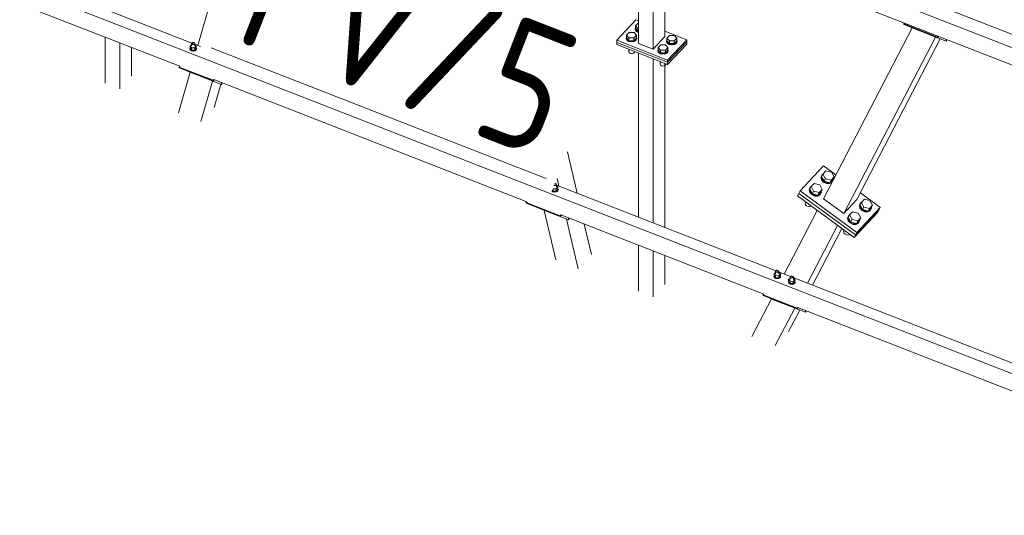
# Model space of a CAD drawing. Header units: millimetres. Extents: x -681 to 506, y -45 to 794.
# Tile 41 of 256: x -503 to -464, y 292 to 312. Entities that reach past the tile are written whole.
import ezdxf

# ---------------------------------------------------------------- set-up
doc = ezdxf.new("R2010")
doc.units = ezdxf.units.MM
doc.header["$LTSCALE"] = 0.6
doc.linetypes.add('XKITLINE00', pattern=[0])
for name, color, linetype, lineweight in [('Bolt', 7, 'Continuous', 0), ('Part', 2, 'Continuous', 0), ('PartMark', 3, 'Continuous', 0)]:
    doc.layers.add(name, color=color, linetype=linetype, lineweight=lineweight)
doc.styles.add('ISOCPEUR', font='ISOCPEUR.TTF')

msp = doc.modelspace()

# ---------------------------------------------------------------- linework, layer by layer
at = {"layer": 'Bolt', "color": 3, "linetype": 'XKITLINE00', "lineweight": 0}
for p, q in [((-478.876, 311.41), (-478.863, 311.439)), ((-478.851, 311.343), (-478.876, 311.41)), ((-478.876, 311.384), (-478.876, 311.41)), ((-478.876, 311.384), (-478.851, 311.318)), ((-478.863, 311.516), (-478.763, 311.622)), ((-478.863, 311.41), (-478.863, 311.516)), ((-478.77, 311.407), (-478.863, 311.516)), ((-478.77, 311.301), (-478.863, 311.41)), ((-478.777, 311.294), (-478.851, 311.343)), ((-478.851, 311.318), (-478.777, 311.268)), ((-478.741, 311.287), (-478.777, 311.294)), ((-478.777, 311.268), (-478.741, 311.262)), ((-478.77, 311.301), (-478.77, 311.407)), ((-478.741, 311.407), (-478.77, 311.407)), ((-478.741, 311.301), (-478.77, 311.301)), ((-478.763, 311.622), (-478.741, 311.621)), ((-479.222, 311.043), (-479.209, 311.072)), ((-479.196, 310.977), (-479.222, 311.043)), ((-479.222, 311.018), (-479.222, 311.043)), ((-479.222, 311.018), (-479.196, 310.951)), ((-479.209, 311.15), (-479.109, 311.255)), ((-479.209, 311.043), (-479.209, 311.15)), ((-479.116, 311.041), (-479.209, 311.15)), ((-479.209, 311.043), (-479.116, 310.935)), ((-479.123, 310.928), (-479.196, 310.977)), ((-479.196, 310.951), (-479.123, 310.902)), ((-479.021, 310.908), (-479.123, 310.928)), ((-479.123, 310.902), (-479.021, 310.883)), ((-479.116, 310.935), (-479.116, 311.041)), ((-478.924, 311.038), (-479.116, 311.041)), ((-479.116, 310.935), (-478.924, 310.932)), ((-479.109, 311.255), (-478.916, 311.253)), ((-478.917, 310.925), (-479.021, 310.908)), ((-479.021, 310.883), (-478.917, 310.899)), ((-478.824, 311.144), (-478.924, 311.038)), ((-478.924, 310.932), (-478.824, 311.038)), ((-478.924, 310.932), (-478.924, 311.038)), ((-478.84, 310.972), (-478.917, 310.925)), ((-478.917, 310.899), (-478.84, 310.946)), ((-478.916, 311.253), (-478.824, 311.144)), ((-478.811, 311.038), (-478.84, 310.972)), ((-478.84, 310.946), (-478.811, 311.012)), ((-478.824, 311.038), (-478.824, 311.144)), ((-478.824, 311.072), (-478.811, 311.038)), ((-478.811, 311.012), (-478.811, 311.038)), ((-477.641, 310.928), (-477.628, 310.957)), ((-477.616, 310.862), (-477.641, 310.928)), ((-477.641, 310.903), (-477.641, 310.928)), ((-477.641, 310.903), (-477.616, 310.836)), ((-477.628, 311.034), (-477.528, 311.14)), ((-477.628, 310.928), (-477.628, 311.034)), ((-477.535, 310.926), (-477.628, 311.034)), ((-477.628, 310.928), (-477.535, 310.819)), ((-477.535, 310.819), (-477.535, 310.926)), ((-477.343, 310.923), (-477.535, 310.926)), ((-477.528, 311.14), (-477.336, 311.137)), ((-477.243, 311.029), (-477.343, 310.923)), ((-477.343, 310.817), (-477.343, 310.923)), ((-477.343, 310.817), (-477.243, 310.922)), ((-477.336, 311.137), (-477.243, 311.029)), ((-477.23, 310.922), (-477.26, 310.857)), ((-477.26, 310.831), (-477.23, 310.897)), ((-477.243, 310.922), (-477.243, 311.029)), ((-477.243, 310.957), (-477.23, 310.922)), ((-477.23, 310.897), (-477.23, 310.922)), ((-496.321, 310.636), (-496.31, 310.661)), ((-496.305, 310.593), (-496.321, 310.636)), ((-496.321, 310.615), (-496.321, 310.636)), ((-496.321, 310.615), (-496.305, 310.571)), ((-496.254, 310.779), (-496.31, 310.721)), ((-496.31, 310.721), (-496.251, 310.652)), ((-496.31, 310.636), (-496.31, 310.721)), ((-496.251, 310.567), (-496.31, 310.636)), ((-496.257, 310.561), (-496.305, 310.593)), ((-496.305, 310.571), (-496.257, 310.539)), ((-496.191, 310.548), (-496.257, 310.561)), ((-496.257, 310.539), (-496.191, 310.527)), ((-496.254, 310.823), (-496.245, 310.844)), ((-496.246, 310.801), (-496.254, 310.823)), ((-496.254, 310.72), (-496.254, 310.823)), ((-496.251, 310.652), (-496.129, 310.65)), ((-496.251, 310.652), (-496.251, 310.567)), ((-496.251, 310.567), (-496.129, 310.565)), ((-496.222, 310.785), (-496.246, 310.801)), ((-496.245, 310.844), (-496.22, 310.859)), ((-496.189, 310.779), (-496.222, 310.785)), ((-496.22, 310.859), (-496.186, 310.865)), ((-496.124, 310.559), (-496.191, 310.548)), ((-496.191, 310.527), (-496.124, 310.538)), ((-496.156, 310.784), (-496.189, 310.779)), ((-496.186, 310.865), (-496.153, 310.859)), ((-496.131, 310.8), (-496.156, 310.784)), ((-496.153, 310.859), (-496.129, 310.842)), ((-496.121, 310.821), (-496.131, 310.8)), ((-496.129, 310.842), (-496.121, 310.821)), ((-496.129, 310.65), (-496.066, 310.717)), ((-496.129, 310.565), (-496.129, 310.65)), ((-496.129, 310.565), (-496.066, 310.632)), ((-496.074, 310.589), (-496.124, 310.559)), ((-496.124, 310.538), (-496.074, 310.568)), ((-496.121, 310.718), (-496.121, 310.821)), ((-496.121, 310.782), (-496.066, 310.717)), ((-496.054, 310.632), (-496.074, 310.589)), ((-496.074, 310.568), (-496.054, 310.611)), ((-496.066, 310.717), (-496.066, 310.632)), ((-496.066, 310.662), (-496.054, 310.632)), ((-496.054, 310.611), (-496.054, 310.632)), ((-479.116, 310.577), (-479.134, 310.598)), ((-479.127, 310.489), (-479.127, 310.59)), ((-479.116, 310.577), (-479.116, 310.591)), ((-479.079, 310.577), (-479.116, 310.577)), ((-478.905, 310.486), (-478.905, 310.509)), ((-477.987, 310.562), (-477.974, 310.591)), ((-477.962, 310.495), (-477.987, 310.562)), ((-477.987, 310.536), (-477.987, 310.562)), ((-477.987, 310.536), (-477.962, 310.47)), ((-477.974, 310.668), (-477.874, 310.774)), ((-477.974, 310.562), (-477.974, 310.668)), ((-477.881, 310.559), (-477.974, 310.668)), ((-477.974, 310.562), (-477.881, 310.453)), ((-477.888, 310.446), (-477.962, 310.495)), ((-477.881, 310.453), (-477.881, 310.559)), ((-477.689, 310.557), (-477.881, 310.559)), ((-477.874, 310.774), (-477.682, 310.771)), ((-477.589, 310.663), (-477.689, 310.557)), ((-477.689, 310.45), (-477.689, 310.557)), ((-477.689, 310.45), (-477.589, 310.556)), ((-477.682, 310.771), (-477.589, 310.663)), ((-477.542, 310.812), (-477.616, 310.862)), ((-477.616, 310.836), (-477.542, 310.787)), ((-477.576, 310.556), (-477.606, 310.49)), ((-477.606, 310.465), (-477.576, 310.53)), ((-477.589, 310.556), (-477.589, 310.663)), ((-477.589, 310.59), (-477.576, 310.556)), ((-477.576, 310.53), (-477.576, 310.556)), ((-477.44, 310.793), (-477.542, 310.812)), ((-477.542, 310.787), (-477.44, 310.768)), ((-477.535, 310.819), (-477.343, 310.817)), ((-477.337, 310.809), (-477.44, 310.793)), ((-477.44, 310.768), (-477.337, 310.784)), ((-477.26, 310.857), (-477.337, 310.809)), ((-477.337, 310.784), (-477.26, 310.831)), ((-479.127, 310.489), (-479.114, 310.453)), ((-479.114, 310.453), (-479.074, 310.426)), ((-479.074, 310.426), (-479.019, 310.416)), ((-479.019, 310.416), (-478.963, 310.425)), ((-478.963, 310.425), (-478.921, 310.45)), ((-478.921, 310.45), (-478.905, 310.486)), ((-477.962, 310.47), (-477.888, 310.42)), ((-477.881, 310.096), (-477.899, 310.117)), ((-477.892, 310.007), (-477.892, 310.109)), ((-477.786, 310.427), (-477.888, 310.446)), ((-477.888, 310.42), (-477.786, 310.401)), ((-477.881, 310.453), (-477.689, 310.45)), ((-477.881, 310.096), (-477.881, 310.11)), ((-477.682, 310.443), (-477.786, 310.427)), ((-477.786, 310.401), (-477.682, 310.417)), ((-477.606, 310.49), (-477.682, 310.443)), ((-477.682, 310.417), (-477.606, 310.465)), ((-477.892, 310.007), (-477.879, 309.971)), ((-477.844, 310.095), (-477.881, 310.096)), ((-477.879, 309.971), (-477.839, 309.945)), ((-477.839, 309.945), (-477.784, 309.934)), ((-477.784, 309.934), (-477.728, 309.943)), ((-477.728, 309.943), (-477.686, 309.969)), ((-477.686, 309.969), (-477.67, 310.004)), ((-477.67, 310.004), (-477.67, 310.027)), ((-471.561, 305.667), (-471.598, 305.58)), ((-471.598, 305.58), (-471.573, 305.478)), ((-471.585, 305.607), (-471.547, 305.693)), ((-471.56, 305.505), (-471.585, 305.607)), ((-471.572, 305.603), (-471.52, 305.702)), ((-471.572, 305.603), (-471.472, 305.423)), ((-471.561, 305.667), (-471.547, 305.693)), ((-471.479, 305.415), (-471.56, 305.505)), ((-471.547, 305.693), (-471.511, 305.712)), ((-471.52, 305.702), (-471.401, 305.829)), ((-471.421, 305.522), (-471.52, 305.702)), ((-471.472, 305.423), (-471.421, 305.522)), ((-471.201, 305.468), (-471.421, 305.522)), ((-471.401, 305.829), (-471.181, 305.775)), ((-471.253, 305.369), (-471.133, 305.495)), ((-471.082, 305.594), (-471.201, 305.468)), ((-471.181, 305.775), (-471.082, 305.594)), ((-471.12, 305.492), (-471.156, 305.409)), ((-471.133, 305.495), (-471.082, 305.594)), ((-471.125, 305.511), (-471.12, 305.492)), ((-482.09, 305.131), (-482.087, 305.127)), ((-482.087, 305.127), (-481.965, 305.126)), ((-482.087, 305.127), (-482.087, 305.042)), ((-482.041, 305.257), (-482.058, 305.26)), ((-482.025, 305.254), (-482.041, 305.257)), ((-481.991, 305.259), (-482.025, 305.254)), ((-482.022, 305.34), (-482.01, 305.338)), ((-482.01, 305.338), (-481.989, 305.334)), ((-481.966, 305.275), (-481.991, 305.259)), ((-481.989, 305.334), (-481.965, 305.318)), ((-481.957, 305.296), (-481.966, 305.275)), ((-481.965, 305.318), (-481.957, 305.296)), ((-481.965, 305.126), (-481.902, 305.193)), ((-481.965, 305.04), (-481.965, 305.126)), ((-481.965, 305.04), (-481.902, 305.107)), ((-481.957, 305.193), (-481.957, 305.296)), ((-481.957, 305.257), (-481.902, 305.193)), ((-481.89, 305.107), (-481.909, 305.065)), ((-481.902, 305.193), (-481.902, 305.107)), ((-481.902, 305.137), (-481.89, 305.107)), ((-481.89, 305.086), (-481.89, 305.107)), ((-472.022, 305.178), (-472.059, 305.092)), ((-472.046, 305.118), (-472.008, 305.205)), ((-472.021, 305.016), (-472.046, 305.118)), ((-472.033, 305.115), (-471.982, 305.214)), ((-472.033, 305.115), (-471.933, 304.934)), ((-472.022, 305.178), (-472.008, 305.205)), ((-472.008, 305.205), (-471.972, 305.224)), ((-471.982, 305.214), (-471.862, 305.341)), ((-471.882, 305.033), (-471.982, 305.214)), ((-471.862, 305.341), (-471.642, 305.287)), ((-471.543, 305.106), (-471.663, 304.979)), ((-471.642, 305.287), (-471.543, 305.106)), ((-471.594, 305.007), (-471.543, 305.106)), ((-471.573, 305.478), (-471.493, 305.389)), ((-471.493, 305.389), (-471.378, 305.335)), ((-471.365, 305.361), (-471.479, 305.415)), ((-471.472, 305.423), (-471.253, 305.369)), ((-471.378, 305.335), (-471.261, 305.332)), ((-471.247, 305.358), (-471.365, 305.361)), ((-471.261, 305.332), (-471.172, 305.379)), ((-471.253, 305.369), (-471.201, 305.468)), ((-471.158, 305.406), (-471.247, 305.358)), ((-482.14, 305.047), (-482.127, 305.037)), ((-482.127, 305.037), (-482.093, 305.015)), ((-482.093, 305.036), (-482.12, 305.054)), ((-482.087, 305.042), (-482.113, 305.073)), ((-482.026, 305.023), (-482.093, 305.036)), ((-482.093, 305.015), (-482.026, 305.002)), ((-482.087, 305.042), (-481.965, 305.04)), ((-481.959, 305.034), (-482.026, 305.023)), ((-482.026, 305.002), (-481.959, 305.013)), ((-481.909, 305.065), (-481.959, 305.034)), ((-481.959, 305.013), (-481.909, 305.043)), ((-481.909, 305.043), (-481.89, 305.086)), ((-472.059, 305.092), (-472.034, 304.99)), ((-472.034, 304.99), (-471.954, 304.9)), ((-471.94, 304.927), (-472.021, 305.016)), ((-471.954, 304.9), (-471.84, 304.846)), ((-471.826, 304.873), (-471.94, 304.927)), ((-471.933, 304.934), (-471.882, 305.033)), ((-471.933, 304.934), (-471.714, 304.88)), ((-471.663, 304.979), (-471.882, 305.033)), ((-471.84, 304.846), (-471.722, 304.843)), ((-471.708, 304.869), (-471.826, 304.873)), ((-471.722, 304.843), (-471.632, 304.891)), ((-471.714, 304.88), (-471.594, 305.007)), ((-471.714, 304.88), (-471.663, 304.979)), ((-471.619, 304.917), (-471.708, 304.869)), ((-471.632, 304.891), (-471.619, 304.917)), ((-471.581, 305.004), (-471.619, 304.917)), ((-471.586, 305.023), (-471.581, 305.004)), ((-470.014, 304.593), (-469.894, 304.72)), ((-469.894, 304.72), (-469.675, 304.666)), ((-472.194, 304.611), (-472.214, 304.564)), ((-472.214, 304.564), (-472.201, 304.508)), ((-472.201, 304.508), (-472.157, 304.459)), ((-472.194, 304.611), (-472.192, 304.615)), ((-472.157, 304.459), (-472.094, 304.43)), ((-472.129, 304.558), (-472.139, 304.576)), ((-472.129, 304.558), (-472.124, 304.566)), ((-472.106, 304.552), (-472.129, 304.558)), ((-472.094, 304.43), (-472.03, 304.428)), ((-472.03, 304.428), (-471.981, 304.454)), ((-471.981, 304.454), (-471.979, 304.459)), ((-470.055, 304.557), (-470.092, 304.471)), ((-470.092, 304.471), (-470.067, 304.369)), ((-470.078, 304.497), (-470.041, 304.584)), ((-470.053, 304.396), (-470.078, 304.497)), ((-470.067, 304.369), (-469.987, 304.279)), ((-470.066, 304.494), (-470.014, 304.593)), ((-470.066, 304.494), (-469.966, 304.313)), ((-470.055, 304.557), (-470.041, 304.584)), ((-469.973, 304.306), (-470.053, 304.396)), ((-470.041, 304.584), (-470.005, 304.603)), ((-469.915, 304.412), (-470.014, 304.593)), ((-469.966, 304.313), (-469.915, 304.412)), ((-469.695, 304.358), (-469.915, 304.412)), ((-469.747, 304.259), (-469.627, 304.386)), ((-469.747, 304.259), (-469.695, 304.358)), ((-469.575, 304.485), (-469.695, 304.358)), ((-469.675, 304.666), (-469.575, 304.485)), ((-469.614, 304.383), (-469.651, 304.297)), ((-469.627, 304.386), (-469.575, 304.485)), ((-469.619, 304.402), (-469.614, 304.383)), ((-470.516, 304.069), (-470.553, 303.982)), ((-470.553, 303.982), (-470.528, 303.881)), ((-470.54, 304.009), (-470.502, 304.095)), ((-470.515, 303.907), (-470.54, 304.009)), ((-470.527, 304.006), (-470.475, 304.105)), ((-470.527, 304.006), (-470.427, 303.825)), ((-470.516, 304.069), (-470.502, 304.095)), ((-470.502, 304.095), (-470.466, 304.115)), ((-470.475, 304.105), (-470.356, 304.232)), ((-470.376, 303.924), (-470.475, 304.105)), ((-470.356, 304.232), (-470.136, 304.178)), ((-470.037, 303.997), (-470.156, 303.87)), ((-470.136, 304.178), (-470.037, 303.997)), ((-470.088, 303.898), (-470.037, 303.997)), ((-469.987, 304.279), (-469.872, 304.226)), ((-469.859, 304.252), (-469.973, 304.306)), ((-469.966, 304.313), (-469.747, 304.259)), ((-469.872, 304.226), (-469.755, 304.222)), ((-469.741, 304.249), (-469.859, 304.252)), ((-469.755, 304.222), (-469.665, 304.27)), ((-469.651, 304.297), (-469.741, 304.249)), ((-469.665, 304.27), (-469.651, 304.297)), ((-470.528, 303.881), (-470.448, 303.791)), ((-470.434, 303.817), (-470.515, 303.907)), ((-470.448, 303.791), (-470.333, 303.737)), ((-470.32, 303.764), (-470.434, 303.817)), ((-470.427, 303.825), (-470.376, 303.924)), ((-470.427, 303.825), (-470.208, 303.771)), ((-470.156, 303.87), (-470.376, 303.924)), ((-470.333, 303.737), (-470.216, 303.734)), ((-470.202, 303.76), (-470.32, 303.764)), ((-470.216, 303.734), (-470.126, 303.782)), ((-470.208, 303.771), (-470.088, 303.898)), ((-470.208, 303.771), (-470.156, 303.87)), ((-470.112, 303.808), (-470.202, 303.76)), ((-470.126, 303.782), (-470.112, 303.808)), ((-470.075, 303.894), (-470.112, 303.808)), ((-470.08, 303.913), (-470.075, 303.894)), ((-470.688, 303.502), (-470.708, 303.455)), ((-470.708, 303.455), (-470.694, 303.399)), ((-470.694, 303.399), (-470.651, 303.35)), ((-470.688, 303.502), (-470.686, 303.506)), ((-470.651, 303.35), (-470.588, 303.321)), ((-470.622, 303.448), (-470.633, 303.467)), ((-470.622, 303.448), (-470.618, 303.456)), ((-470.6, 303.443), (-470.622, 303.448)), ((-470.588, 303.321), (-470.524, 303.319)), ((-470.524, 303.319), (-470.475, 303.345)), ((-470.475, 303.345), (-470.473, 303.349)), ((-473.442, 301.712), (-473.431, 301.737)), ((-473.426, 301.669), (-473.442, 301.712)), ((-473.442, 301.691), (-473.442, 301.712)), ((-473.442, 301.691), (-473.426, 301.648)), ((-473.376, 301.855), (-473.431, 301.797)), ((-473.431, 301.797), (-473.372, 301.728)), ((-473.431, 301.712), (-473.431, 301.797)), ((-473.372, 301.643), (-473.431, 301.712)), ((-473.378, 301.637), (-473.426, 301.669)), ((-473.426, 301.648), (-473.378, 301.616)), ((-473.312, 301.624), (-473.378, 301.637)), ((-473.376, 301.899), (-473.366, 301.92)), ((-473.368, 301.877), (-473.376, 301.899)), ((-473.376, 301.796), (-473.376, 301.899)), ((-473.372, 301.728), (-473.25, 301.726)), ((-473.372, 301.728), (-473.372, 301.643)), ((-473.372, 301.643), (-473.25, 301.641)), ((-473.344, 301.861), (-473.368, 301.877)), ((-473.366, 301.92), (-473.341, 301.936)), ((-473.311, 301.855), (-473.344, 301.861)), ((-473.341, 301.936), (-473.308, 301.941)), ((-473.245, 301.635), (-473.312, 301.624)), ((-473.277, 301.86), (-473.311, 301.855)), ((-473.308, 301.941), (-473.275, 301.935)), ((-473.252, 301.876), (-473.277, 301.86)), ((-473.275, 301.935), (-473.251, 301.919)), ((-473.242, 301.897), (-473.252, 301.876)), ((-473.251, 301.919), (-473.242, 301.897)), ((-473.25, 301.726), (-473.187, 301.793)), ((-473.25, 301.641), (-473.25, 301.726)), ((-473.25, 301.641), (-473.187, 301.708)), ((-473.195, 301.666), (-473.245, 301.635)), ((-473.245, 301.614), (-473.195, 301.644)), ((-473.242, 301.794), (-473.242, 301.897)), ((-473.242, 301.858), (-473.187, 301.793)), ((-473.176, 301.708), (-473.195, 301.666)), ((-473.195, 301.644), (-473.176, 301.687)), ((-473.187, 301.793), (-473.187, 301.708)), ((-473.187, 301.738), (-473.176, 301.708)), ((-473.176, 301.687), (-473.176, 301.708)), ((-472.806, 301.633), (-472.861, 301.575)), ((-472.806, 301.677), (-472.796, 301.698)), ((-472.798, 301.655), (-472.806, 301.677)), ((-472.806, 301.574), (-472.806, 301.677)), ((-472.774, 301.639), (-472.798, 301.655)), ((-472.796, 301.698), (-472.771, 301.713)), ((-472.741, 301.633), (-472.774, 301.639)), ((-472.771, 301.713), (-472.738, 301.719)), ((-472.707, 301.638), (-472.741, 301.633)), ((-472.738, 301.719), (-472.705, 301.712)), ((-472.682, 301.653), (-472.707, 301.638)), ((-472.705, 301.712), (-472.681, 301.696)), ((-472.673, 301.675), (-472.682, 301.653)), ((-472.681, 301.696), (-472.673, 301.675)), ((-472.673, 301.572), (-472.673, 301.675)), ((-472.673, 301.636), (-472.617, 301.571)), ((-473.378, 301.616), (-473.312, 301.603)), ((-473.312, 301.603), (-473.245, 301.614)), ((-472.872, 301.49), (-472.861, 301.515)), ((-472.856, 301.447), (-472.872, 301.49)), ((-472.872, 301.468), (-472.872, 301.49)), ((-472.872, 301.468), (-472.856, 301.425)), ((-472.861, 301.575), (-472.802, 301.506)), ((-472.861, 301.489), (-472.861, 301.575)), ((-472.802, 301.421), (-472.861, 301.489)), ((-472.808, 301.414), (-472.856, 301.447)), ((-472.856, 301.425), (-472.808, 301.393)), ((-472.742, 301.402), (-472.808, 301.414)), ((-472.808, 301.393), (-472.742, 301.381)), ((-472.802, 301.506), (-472.681, 301.504)), ((-472.802, 301.506), (-472.802, 301.421)), ((-472.802, 301.421), (-472.681, 301.419)), ((-472.675, 301.413), (-472.742, 301.402)), ((-472.742, 301.381), (-472.675, 301.391)), ((-472.681, 301.504), (-472.617, 301.571)), ((-472.681, 301.419), (-472.681, 301.504)), ((-472.681, 301.419), (-472.617, 301.486)), ((-472.625, 301.443), (-472.675, 301.413)), ((-472.675, 301.391), (-472.625, 301.422)), ((-472.606, 301.486), (-472.625, 301.443)), ((-472.625, 301.422), (-472.606, 301.465)), ((-472.617, 301.571), (-472.617, 301.486)), ((-472.617, 301.516), (-472.606, 301.486)), ((-472.606, 301.465), (-472.606, 301.486))]:
    msp.add_line(p, q, dxfattribs=at)
at = {"layer": 'Part', "color": 2, "linetype": 'XKITLINE00', "lineweight": 0}
for p, q in [((-528.334, 323.36), (-495.898, 310.708)), ((-528.622, 323.054), (-449.878, 292.34)), ((-489.204, 320.447), (-437.406, 300.243)), ((-489.204, 319.766), (-433.935, 298.208)), ((-496.004, 310.749), (-494.629, 315.553)), ((-478.741, 310.824), (-478.741, 315.685)), ((-478.171, 310.602), (-478.171, 315.463)), ((-477.71, 311.09), (-477.71, 315.283)), ((-504.667, 313.03), (-496.713, 309.927)), ((-479.598, 310.949), (-478.849, 311.743)), ((-478.849, 311.743), (-478.741, 311.701)), ((-477.71, 311.299), (-476.854, 310.965)), ((-471.502, 304.743), (-468.027, 311.439)), ((-468.327, 311.623), (-468.355, 311.592)), ((-468.355, 311.592), (-468.355, 311.567)), ((-468.355, 311.592), (-467.025, 311.074)), ((-468.355, 311.567), (-467.025, 311.048)), ((-468.027, 311.439), (-468.027, 311.43)), ((-468.027, 311.43), (-466.697, 310.911)), ((-499.636, 309.271), (-499.636, 311.067)), ((-479.598, 310.949), (-479.598, 310.864)), ((-479.598, 310.949), (-477.603, 310.171)), ((-478.171, 310.602), (-477.71, 311.09)), ((-477.603, 310.171), (-476.854, 310.965)), ((-476.854, 310.88), (-477.603, 310.086)), ((-477.603, 310.086), (-476.854, 310.88)), ((-476.854, 310.965), (-476.854, 310.88)), ((-476.854, 310.88), (-476.854, 310.795)), ((-470.704, 304.156), (-467.115, 311.074)), ((-470.185, 304.705), (-466.92, 310.998)), ((-467.025, 311.074), (-466.997, 311.104)), ((-466.979, 311.097), (-467.025, 311.048)), ((-467.025, 311.048), (-467.025, 311.074)), ((-466.697, 310.911), (-466.697, 310.987)), ((-466.68, 310.929), (-466.697, 310.911)), ((-466.68, 310.98), (-466.68, 310.929)), ((-499.066, 309.049), (-499.066, 310.845)), ((-498.605, 309.537), (-498.605, 310.665)), ((-479.598, 310.864), (-477.603, 310.086)), ((-479.598, 310.864), (-479.598, 310.779)), ((-479.598, 310.864), (-477.603, 310.086)), ((-479.598, 310.779), (-477.603, 310.001)), ((-478.741, 310.824), (-478.171, 310.602)), ((-476.854, 310.795), (-477.603, 310.001)), ((-478.741, 304.016), (-478.741, 310.445)), ((-478.171, 303.794), (-478.171, 310.223)), ((-477.603, 310.086), (-477.603, 310.171)), ((-496.712, 309.928), (-496.741, 309.897)), ((-496.741, 309.897), (-496.741, 309.872)), ((-496.741, 309.897), (-495.411, 309.379)), ((-496.741, 309.872), (-495.411, 309.353)), ((-496.412, 309.744), (-496.412, 309.735)), ((-496.412, 309.735), (-495.082, 309.216)), ((-477.71, 303.614), (-477.71, 310.043)), ((-477.603, 310.001), (-477.603, 310.086)), ((-496.76, 308.108), (-496.306, 309.694)), ((-495.883, 307.765), (-495.429, 309.351)), ((-495.411, 309.379), (-495.382, 309.409)), ((-495.365, 309.402), (-495.411, 309.353)), ((-495.411, 309.353), (-495.411, 309.379)), ((-495.382, 309.408), (-483.118, 304.625)), ((-495.364, 308.315), (-495.104, 309.225)), ((-495.082, 309.216), (-495.082, 309.291)), ((-495.065, 309.234), (-495.082, 309.216)), ((-495.065, 309.284), (-495.065, 309.234)), ((-481.149, 304.955), (-481.528, 306.573)), ((-472.412, 305.051), (-471.49, 306.028)), ((-471.49, 306.028), (-471.016, 305.679)), ((-481.861, 305.233), (-481.932, 305.536)), ((-482.025, 305.297), (-449.59, 292.645)), ((-472.464, 304.952), (-472.515, 304.853)), ((-472.515, 304.853), (-470.3, 303.222)), ((-472.412, 305.051), (-472.464, 304.952)), ((-472.464, 304.952), (-470.249, 303.321)), ((-472.464, 304.952), (-470.249, 303.321)), ((-472.412, 305.051), (-470.197, 303.42)), ((-471.502, 304.743), (-470.704, 304.156)), ((-470.049, 304.967), (-469.275, 304.397)), ((-483.118, 304.625), (-483.146, 304.595)), ((-483.146, 304.595), (-483.146, 304.569)), ((-483.146, 304.595), (-481.816, 304.076)), ((-483.146, 304.569), (-481.816, 304.051)), ((-482.818, 304.441), (-482.818, 304.432)), ((-482.818, 304.432), (-481.488, 303.914)), ((-470.704, 304.156), (-470.185, 304.705)), ((-470.197, 303.42), (-469.275, 304.397)), ((-469.275, 304.397), (-469.326, 304.298)), ((-481.982, 302.343), (-482.436, 304.284)), ((-481.816, 304.076), (-481.788, 304.106)), ((-481.771, 304.099), (-481.816, 304.051)), ((-481.816, 304.051), (-481.816, 304.076)), ((-481.788, 304.106), (-473.834, 301.003)), ((-481.105, 302.001), (-481.559, 303.941)), ((-481.488, 303.914), (-481.488, 303.989)), ((-481.471, 303.982), (-481.471, 303.932)), ((-473.034, 301.79), (-471.74, 304.283)), ((-469.378, 304.199), (-470.3, 303.222)), ((-469.326, 304.298), (-470.249, 303.321)), ((-470.249, 303.321), (-469.326, 304.298)), ((-469.326, 304.298), (-469.378, 304.199)), ((-481.471, 303.932), (-481.488, 303.914)), ((-480.586, 302.551), (-480.866, 303.746)), ((-472.117, 301.432), (-470.943, 303.696)), ((-471.923, 301.356), (-470.774, 303.571)), ((-470.3, 303.222), (-470.249, 303.321)), ((-470.249, 303.321), (-470.197, 303.42)), ((-478.741, 301.121), (-478.741, 302.917)), ((-478.171, 300.899), (-478.171, 302.695)), ((-477.71, 301.387), (-477.71, 302.515)), ((-473.833, 301.004), (-473.862, 300.974)), ((-473.862, 300.974), (-473.862, 300.948)), ((-473.862, 300.974), (-472.532, 300.455)), ((-473.862, 300.948), (-472.532, 300.429)), ((-474.301, 299.347), (-473.536, 300.821)), ((-473.533, 300.82), (-473.533, 300.811)), ((-473.533, 300.811), (-472.204, 300.292)), ((-472.532, 300.455), (-472.504, 300.485)), ((-472.486, 300.478), (-472.532, 300.429)), ((-472.504, 300.484), (-456.144, 294.103)), ((-473.385, 298.99), (-472.624, 300.456)), ((-472.866, 299.539), (-472.429, 300.38)), ((-472.532, 300.429), (-472.532, 300.455)), ((-472.204, 300.292), (-472.204, 300.367)), ((-472.186, 300.311), (-472.204, 300.292)), ((-472.186, 300.361), (-472.186, 300.311))]:
    msp.add_line(p, q, dxfattribs=at)
at = {"layer": 'PartMark', "color": 1, "linetype": 'XKITLINE00', "lineweight": 0}
for p, q in [((-467.809, 312.626), (-454.681, 307.506)), ((-495.489, 310.656), (-482.362, 305.536))]:
    msp.add_line(p, q, dxfattribs=at)

# ---------------------------------------------------------------- texts
at = {"layer": 'PartMark', "color": 1, "style": 'ISOCPEUR', "width": 0.85}
for s, p in [('FV/9', (-467.032, 312.967)), ('FV/5', (-494.712, 310.997))]:
    msp.add_text(s, height=5, rotation=-21.3083, dxfattribs=at).set_placement(p)

doc.saveas('drawing.dxf')
